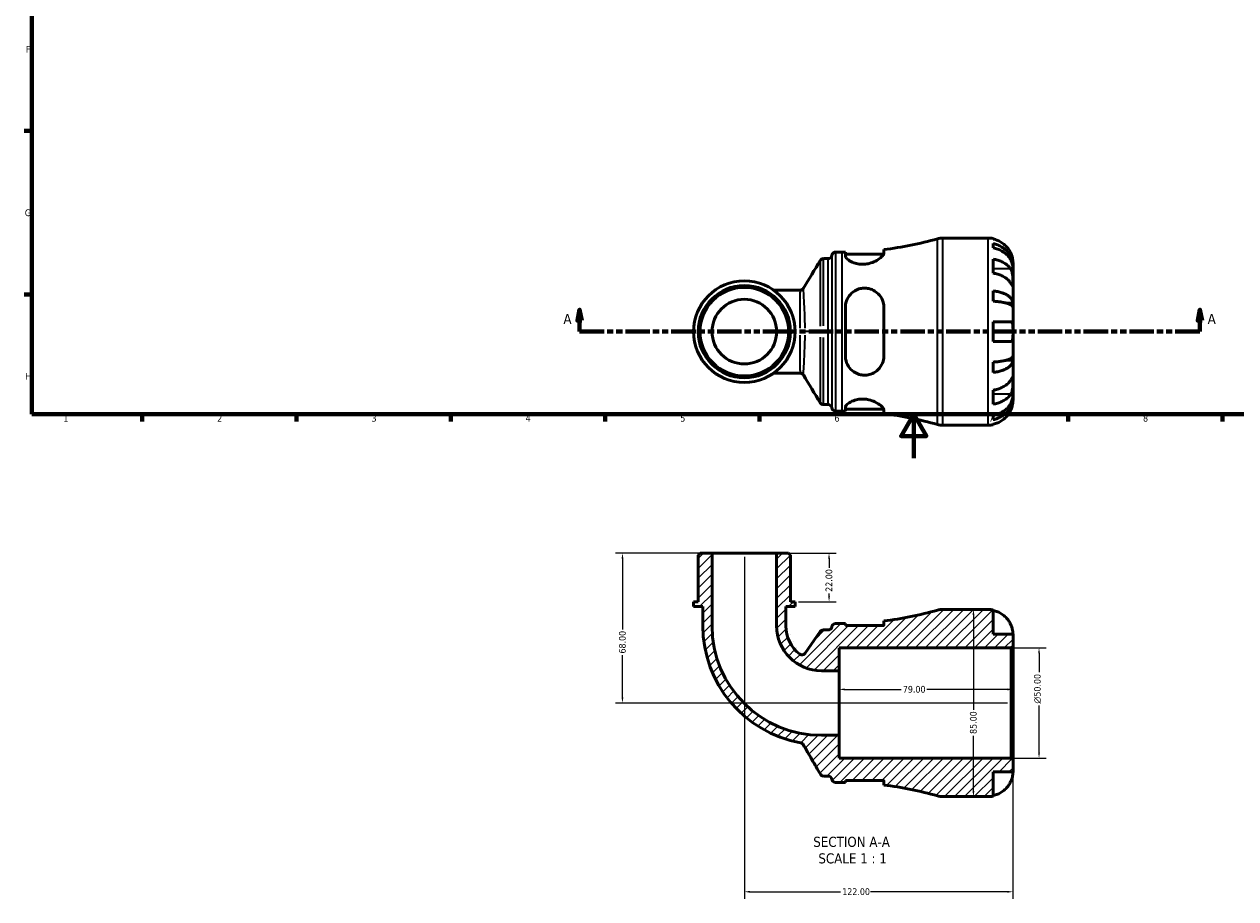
# Model space of a CAD drawing. Header units: millimetres. Extents: x 0 to 902, y -200 to 594.
# Tile 1 of 5: x 17 to 567, y -200 to 197. Entities that reach past the tile are written whole.
import ezdxf

# ---------------------------------------------------------------- set-up
doc = ezdxf.new("R2010")
doc.units = ezdxf.units.MM
doc.linetypes.add('DOUBLE_DASH_CHAIN', pattern=[1.2403, 0.6614, -0.0827, 0.1654, -0.0827, 0.1654, -0.0827])
for name, color, linetype, lineweight in [('Border (ANSI)', 7, 'Continuous', 70), ('Dimension (ANSI)', 7, 'Continuous', 25), ('Hatch (ANSI)', 7, 'Continuous', 18), ('Section Line (ANSI)', 7, 'DOUBLE_DASH_CHAIN', 70), ('Symbol (ANSI)', 7, 'Continuous', 25), ('Visible (ANSI)', 7, 'Continuous', 50), ('Visible Narrow (ANSI)', 7, 'Continuous', 35)]:
    doc.layers.add(name, color=color, linetype=linetype, lineweight=lineweight)
doc.styles.add('Label Text (ANSI)', font='tahoma.ttf')
doc.styles.add('Note Text (ANSI)', font='tahoma.ttf')
doc.dimstyles.new('Default - mm (ANSI)', dxfattribs={"dimtxt": 3.048, "dimasz": 2.5, "dimexe": 3.175, "dimexo": 1.6002, "dimgap": 0.8, "dimtad": 0, "dimtoh": 1, "dimrnd": 1e-08, "dimzin": 4, "dimdsep": 46, "dimtxsty": 'Note Text (ANSI)', "dimcen": 0.09, "dimdle": 10, "dimclrd": 256, "dimclre": 256, "dimclrt": 256, "dimadec": 1, "dimazin": 1, "dimtfac": 1, "dimtofl": 0, "dimtmove": 0, "dimatfit": 3, "dimfxl": 1, "dimtolj": 1, "dimtzin": 4, "dimlwd": -1, "dimlwe": -1, "dimarcsym": 0})

# ---------------------------------------------------------------- blocks, each defined once
blk = doc.blocks.new('Borders Default Border')
at = {"layer": 'Border (ANSI)'}
for p, q in [((20, 148.5), (16.55, 148.5)), ((20, 74.25), (16.55, 74.25)), ((70.08, 20), (70.08, 16.55)), ((140.17, 20), (140.17, 16.55)), ((210.25, 20), (210.25, 16.55)), ((280.33, 20), (280.33, 16.55)), ((350.42, 20), (350.42, 16.55)), ((490.58, 20), (490.58, 16.55)), ((560.67, 20), (560.67, 16.55))]:
    blk.add_line(p, q, dxfattribs=at)
at = {"layer": 'Border (ANSI)', "flags": 128}
for points in [[(20, 20), (20, 574), (821, 574), (821, 20), (20, 20)], [(420.5, 0), (420.5, 20), (414.73, 10), (426.27, 10), (420.5, 20)]]:
    blk.add_lwpolyline(points, dxfattribs=at)
at = {"layer": 'Border (ANSI)', "color": 230, "true_color": 0xff0080, "char_height": 3.05, "attachment_point": 7, "style": 'Note Text (ANSI)'}
for s, insert in [('F', (17.29, 184.1)), ('G', (16.81, 109.79)), ('H', (16.97, 35.6)), ('1', (34.35, 16.55)), ('2', (104.2, 16.55)), ('3', (174.26, 16.49)), ('4', (244.23, 16.55)), ('5', (314.48, 16.49)), ('6', (384.49, 16.49)), ('7', (454.6, 16.55)), ('8', (524.63, 16.48))]:
    blk.add_mtext(s, dxfattribs=dict(at, insert=insert))
blk = doc.blocks.new('2dTransSection0')
at = {"layer": 'Section Line (ANSI)', "linetype": 'Continuous'}
for p, q in [((268.76, 67.4), (267.76, 62.4)), ((268.76, 62.4), (268.76, 67.4)), ((269.76, 62.4), (268.76, 67.4)), ((550.48, 67.4), (549.48, 62.4)), ((550.48, 62.4), (550.48, 67.4)), ((551.48, 62.4), (550.48, 67.4)), ((267.76, 62.4), (269.76, 62.4)), ((268.76, 57.4), (268.76, 62.4)), ((549.48, 62.4), (551.48, 62.4)), ((550.48, 57.4), (550.48, 62.4)), ((268.76, 57.4), (279.97, 57.4)), ((539.27, 57.4), (550.48, 57.4))]:
    blk.add_line(p, q, dxfattribs=at)
at = {"layer": 'Section Line (ANSI)', "linetype": 'DOUBLE_DASH_CHAIN', "ltscale": 16.776981}
blk.add_line((268.76, 57.4), (550.48, 57.4), dxfattribs=at)
at = {"layer": 'Section Line (ANSI)', "linetype": 'Continuous', "flags": 128}
for points in [[(269.76, 62.4), (268.76, 67.4), (267.76, 62.4), (269.76, 62.4)], [(551.48, 62.4), (550.48, 67.4), (549.48, 62.4), (551.48, 62.4)]]:
    blk.add_lwpolyline(points, dxfattribs=at)
at = {"layer": 'Section Line (ANSI)'}
for points in [[(269.76, 62.4), (268.76, 67.4), (267.76, 62.4), (269.76, 62.4)], [(551.48, 62.4), (550.48, 67.4), (549.48, 62.4), (551.48, 62.4)]]:
    blk.add_solid(points, dxfattribs=at)
at = {"layer": 'Section Line (ANSI)', "char_height": 4.57, "attachment_point": 7, "style": 'Label Text (ANSI)'}
for insert in [(261.4, 60.9), (553.95, 60.9)]:
    blk.add_mtext('A', dxfattribs=dict(at, insert=insert))
blk = doc.blocks.new('*D7')
at = {"layer": 'Defpoints', "color": 0, "transparency": 16777216}
for p in [(464.72, -86.2), (477.39, -86.2), (464.72, -136.2)]:
    blk.add_point(p, dxfattribs=at)
at = {"layer": 'Dimension (ANSI)', "transparency": 16777216}
for p, q in [((466.32, -86.2), (480.57, -86.2)), ((477.39, -88.7), (477.39, -97.13)), ((477.39, -133.7), (477.39, -112.28)), ((466.32, -136.2), (480.57, -136.2))]:
    blk.add_line(p, q, dxfattribs=at)
for points in [[(476.98, -88.7), (477.81, -88.7), (477.39, -86.2)], [(476.98, -133.7), (477.81, -133.7), (477.39, -136.2)]]:
    blk.add_solid(points, dxfattribs=at)
at = {"layer": 'Dimension (ANSI)', "color": 230, "true_color": 0xff0080, "transparency": 16777216, "insert": (475.1, -111.48), "char_height": 3.048, "attachment_point": 1, "rotation": 90, "style": 'Note Text (ANSI)'}
blk.add_mtext('\\A1;\\fAIGDT|b0|i0;\\H3.0480;\\ln\\fTahoma|b0|i0;\\H3.0480;50.00', dxfattribs=at)
blk = doc.blocks.new('*D8')
at = {"layer": 'Defpoints', "color": 0, "transparency": 16777216}
for p in [(386.57, -105.03), (386.57, -111.2), (465.57, -111.2)]:
    blk.add_point(p, dxfattribs=at)
at = {"layer": 'Dimension (ANSI)', "transparency": 16777216}
for p, q in [((389.07, -105.03), (414.75, -105.03)), ((463.07, -105.03), (426.4, -105.03))]:
    blk.add_line(p, q, dxfattribs=at)
for points in [[(389.07, -104.61), (389.07, -105.45), (386.57, -105.03)], [(463.07, -104.61), (463.07, -105.45), (465.57, -105.03)]]:
    blk.add_solid(points, dxfattribs=at)
at = {"layer": 'Dimension (ANSI)', "color": 230, "true_color": 0xff0080, "transparency": 16777216, "insert": (415.55, -103.44), "char_height": 3.048, "attachment_point": 1, "style": 'Note Text (ANSI)'}
blk.add_mtext('\\A1;79.00', dxfattribs=at)
blk = doc.blocks.new('*D9')
at = {"layer": 'Defpoints', "color": 0, "transparency": 16777216}
for p in [(447.61, -68.7), (447.61, -153.7), (447.61, -153.7)]:
    blk.add_point(p, dxfattribs=at)
at = {"layer": 'Dimension (ANSI)', "transparency": 16777216}
for p, q in [((447.61, -71.2), (447.61, -114.35)), ((447.61, -151.2), (447.61, -126.05))]:
    blk.add_line(p, q, dxfattribs=at)
for points in [[(447.19, -71.2), (448.02, -71.2), (447.61, -68.7)], [(447.19, -151.2), (448.02, -151.2), (447.61, -153.7)]]:
    blk.add_solid(points, dxfattribs=at)
at = {"layer": 'Dimension (ANSI)', "color": 230, "true_color": 0xff0080, "transparency": 16777216, "insert": (446.01, -125.25), "char_height": 3.048, "attachment_point": 1, "rotation": 90, "style": 'Note Text (ANSI)'}
blk.add_mtext('\\A1;85.00', dxfattribs=at)
blk = doc.blocks.new('*D10')
at = {"layer": 'Defpoints', "color": 0, "transparency": 16777216}
for p in [(358.24, -43.2), (366.62, -65.2), (382.03, -65.2)]:
    blk.add_point(p, dxfattribs=at)
at = {"layer": 'Dimension (ANSI)', "transparency": 16777216}
for p, q in [((359.84, -43.2), (385.21, -43.2)), ((382.03, -45.7), (382.03, -49.89)), ((368.22, -65.2), (385.21, -65.2)), ((382.03, -62.7), (382.03, -61.52))]:
    blk.add_line(p, q, dxfattribs=at)
for points in [[(381.61, -45.7), (382.45, -45.7), (382.03, -43.2)], [(381.61, -62.7), (382.45, -62.7), (382.03, -65.2)]]:
    blk.add_solid(points, dxfattribs=at)
at = {"layer": 'Dimension (ANSI)', "color": 230, "true_color": 0xff0080, "transparency": 16777216, "insert": (380.44, -60.72), "char_height": 3.048, "attachment_point": 1, "rotation": 90, "style": 'Note Text (ANSI)'}
blk.add_mtext('\\A1;22.00', dxfattribs=at)
blk = doc.blocks.new('*D11')
at = {"layer": 'Defpoints', "color": 0, "transparency": 16777216}
for p in [(328.9, -43.2), (288.22, -111.2), (464.72, -111.2)]:
    blk.add_point(p, dxfattribs=at)
at = {"layer": 'Dimension (ANSI)', "transparency": 16777216}
for p, q in [((327.3, -43.2), (285.05, -43.2)), ((288.22, -45.7), (288.22, -77.86)), ((288.22, -108.7), (288.22, -89.54)), ((463.12, -111.2), (285.05, -111.2))]:
    blk.add_line(p, q, dxfattribs=at)
for points in [[(287.8, -45.7), (288.64, -45.7), (288.22, -43.2)], [(287.8, -108.7), (288.64, -108.7), (288.22, -111.2)]]:
    blk.add_solid(points, dxfattribs=at)
at = {"layer": 'Dimension (ANSI)', "color": 230, "true_color": 0xff0080, "transparency": 16777216, "insert": (286.63, -88.74), "char_height": 3.048, "attachment_point": 1, "rotation": 90, "style": 'Note Text (ANSI)'}
blk.add_mtext('\\A1;68.00', dxfattribs=at)
blk = doc.blocks.new('*D12')
at = {"layer": 'Defpoints', "color": 0, "transparency": 16777216}
for p in [(343.57, -43.2), (465.57, -137.05), (343.57, -196.9)]:
    blk.add_point(p, dxfattribs=at)
at = {"layer": 'Dimension (ANSI)', "transparency": 16777216}
for p, q in [((343.57, -44.8), (343.57, -200.08)), ((465.57, -138.65), (465.57, -200.08)), ((346.07, -196.9), (387.23, -196.9)), ((463.07, -196.9), (400.91, -196.9))]:
    blk.add_line(p, q, dxfattribs=at)
for points in [[(346.07, -196.48), (346.07, -197.32), (343.57, -196.9)], [(463.07, -196.48), (463.07, -197.32), (465.57, -196.9)]]:
    blk.add_solid(points, dxfattribs=at)
at = {"layer": 'Dimension (ANSI)', "color": 230, "true_color": 0xff0080, "transparency": 16777216, "insert": (388.03, -195.31), "char_height": 3.048, "attachment_point": 1, "style": 'Note Text (ANSI)'}
blk.add_mtext('\\A1;122.00', dxfattribs=at)

msp = doc.modelspace()

# ---------------------------------------------------------------- hatches: boundary and pattern name
at = {"layer": 'Hatch (ANSI)'}
h = msp.add_hatch(dxfattribs=at)
h.set_pattern_fill('ANSI31', color=256, scale=25.4, style=0)
h.set_pattern_definition([(45, (0, 0), (-2.245064, 2.245064), [])])
edge = h.paths.add_edge_path()
edge.add_ellipse((433.598, -145.204), major_axis=(-2.334, -8.173), ratio=1, start_angle=0, end_angle=15.93493)
edge.add_line((433.598, -153.704), (454.323, -153.704))
edge.add_ellipse((454.323, -142.454), major_axis=(0, -11.25), ratio=1, start_angle=0, end_angle=11.53696)
edge.add_line((456.573, -153.477), (456.573, -142.454))
edge.add_line((456.573, -142.454), (465.573, -142.454))
edge.add_line((465.573, -142.454), (465.573, -137.054))
edge.add_line((465.573, -137.054), (464.723, -136.204))
edge.add_line((464.723, -136.204), (386.573, -136.204))
edge.add_line((386.573, -136.204), (386.573, -125.872))
edge.add_line((386.573, -125.872), (378.57, -125.872))
edge.add_ellipse((378.57, -76.206), major_axis=(0, -49.666), ratio=1, start_angle=270, end_angle=360, ccw=False)
edge.add_line((328.904, -76.206), (328.904, -43.204))
edge.add_line((328.904, -43.204), (323.468, -43.204))
edge.add_line((323.468, -43.204), (322.618, -44.054))
edge.add_line((322.618, -44.054), (322.618, -65.204))
edge.add_line((322.618, -65.204), (320.522, -65.204))
edge.add_line((320.522, -65.204), (320.522, -67.404))
edge.add_line((320.522, -67.404), (324.713, -67.404))
edge.add_line((324.713, -67.404), (324.713, -76.206))
edge.add_ellipse((378.57, -76.206), major_axis=(-53.857, 0), ratio=1, start_angle=0, end_angle=79.91594)
edge.add_spline(control_points=[(369.14, -129.231), (369.275, -129.255), (369.406, -129.295), (369.656, -129.406), (369.774, -129.476), (370.057, -129.695), (370.204, -129.863), (370.315, -130.055)], knot_values=[-0.1484109, -0.1484109, -0.1484109, -0.1484109, -0.1074102, -0.1074102, -0.0664096, -0.0664096, 0, 0, 0, 0], degree=3, periodic=0)
edge.add_line((370.315, -130.055), (378.08, -143.504))
edge.add_spline(control_points=[(378.08, -143.504), (378.173, -143.666), (378.292, -143.811), (378.574, -144.057), (378.734, -144.156), (379.111, -144.311), (379.33, -144.354), (379.552, -144.354)], knot_values=[-0.1784834, -0.1784834, -0.1784834, -0.1784834, -0.1224465, -0.1224465, -0.0664096, -0.0664096, 0, 0, 0, 0], degree=3, periodic=0)
edge.add_line((379.552, -144.354), (381.637, -144.354))
edge.add_ellipse((381.637, -146.054), major_axis=(0, 1.7), ratio=1, start_angle=277.18076, end_angle=360, ccw=False)
edge.add_ellipse((385.01, -145.629), major_axis=(-1.687, -0.213), ratio=1, start_angle=0, end_angle=82.81924)
edge.add_line((385.01, -147.329), (388.05, -147.329))
edge.add_ellipse((388.05, -304.733), major_axis=(0, 157.404), ratio=1, start_angle=359.49585, end_angle=360, ccw=False)
edge.add_line((389.435, -147.335), (389.435, -146.329))
edge.add_line((389.435, -146.329), (406.935, -146.329))
edge.add_line((406.935, -146.329), (406.935, -148.466))
edge.add_ellipse((388.05, -304.733), major_axis=(18.885, 156.267), ratio=1, start_angle=350.95591, end_angle=360, ccw=False)
edge = h.paths.add_edge_path()
edge.add_ellipse((433.598, -77.204), major_axis=(0, 8.5), ratio=1, start_angle=0, end_angle=15.93493)
edge.add_ellipse((388.05, 82.325), major_axis=(43.214, -151.355), ratio=1, start_angle=350.95591, end_angle=360, ccw=False)
edge.add_line((406.935, -73.942), (406.935, -76.079))
edge.add_line((406.935, -76.079), (389.435, -76.079))
edge.add_line((389.435, -76.079), (389.435, -75.073))
edge.add_ellipse((388.05, 82.325), major_axis=(1.385, -157.398), ratio=1, start_angle=359.49585, end_angle=360, ccw=False)
edge.add_line((388.05, -75.079), (385.01, -75.079))
edge.add_ellipse((385.01, -76.779), major_axis=(0, 1.7), ratio=1, start_angle=0, end_angle=82.81924)
edge.add_ellipse((381.637, -76.354), major_axis=(1.687, -0.213), ratio=1, start_angle=277.18076, end_angle=360, ccw=False)
edge.add_line((381.637, -78.054), (379.456, -78.054))
edge.add_ellipse((379.456, -79.754), major_axis=(0, 1.7), ratio=1, start_angle=0, end_angle=55.02507)
edge.add_line((378.063, -78.779), (371.17, -88.632))
edge.add_ellipse((369.777, -87.658), major_axis=(1.393, -0.974), ratio=1, start_angle=267.4555, end_angle=360, ccw=False)
edge.add_ellipse((378.57, -76.206), major_axis=(-9.829, -12.8), ratio=1, start_angle=307.51943, end_angle=360, ccw=False)
edge.add_line((362.432, -76.206), (362.432, -67.404))
edge.add_line((362.432, -67.404), (366.623, -67.404))
edge.add_line((366.623, -67.404), (366.623, -65.204))
edge.add_line((366.623, -65.204), (364.528, -65.204))
edge.add_line((364.528, -65.204), (364.528, -44.054))
edge.add_line((364.528, -44.054), (363.678, -43.204))
edge.add_line((363.678, -43.204), (358.241, -43.204))
edge.add_line((358.241, -43.204), (358.241, -76.206))
edge.add_ellipse((378.57, -76.206), major_axis=(-20.329, 0), ratio=1, start_angle=0, end_angle=90)
edge.add_line((378.57, -96.535), (386.573, -96.535))
edge.add_line((386.573, -96.535), (386.573, -86.204))
edge.add_line((386.573, -86.204), (464.723, -86.204))
edge.add_line((464.723, -86.204), (465.573, -85.354))
edge.add_line((465.573, -85.354), (465.573, -79.954))
edge.add_line((465.573, -79.954), (456.573, -79.954))
edge.add_line((456.573, -79.954), (456.573, -68.931))
edge.add_ellipse((454.323, -79.954), major_axis=(2.25, 11.023), ratio=1, start_angle=0, end_angle=11.53696)
edge.add_line((454.323, -68.704), (433.598, -68.704))

# ---------------------------------------------------------------- linework, layer by layer
at = {"layer": 'Visible (ANSI)'}
for p, q in [((433.598, 99.901), (454.323, 99.901)), ((456.573, 99.674), (456.573, 99.433)), ((389.435, 93.532), (389.435, 91.817)), ((406.935, 93.002), (406.935, 94.663)), ((456.573, 97.358), (456.573, 95.413)), ((379.528, 90.551), (381.637, 90.551)), ((385.01, 93.526), (388.05, 93.526)), ((389.435, 92.526), (406.823, 92.526)), ((456.573, 90.304), (456.573, 83.94)), ((465.573, 86.64), (465.573, 88.651)), ((465.573, 86.64), (465.538, 86.64)), ((465.573, 85.875), (465.573, 86.64)), ((465.573, 79.498), (465.573, 85.875)), ((465.573, 70.278), (465.573, 79.498)), ((368.934, 76.26), (356.826, 76.26)), ((456.573, 75.896), (456.573, 71.202)), ((389.435, 68.401), (389.435, 46.401)), ((406.935, 46.401), (406.935, 68.401)), ((465.573, 70.278), (462.844, 70.278)), ((465.573, 68.43), (465.573, 70.278)), ((465.573, 57.401), (465.573, 68.43)), ((456.573, 61.901), (456.573, 52.901)), ((465.573, 46.372), (465.573, 57.401)), ((465.573, 44.524), (462.844, 44.524)), ((465.573, 44.524), (465.573, 46.372)), ((465.573, 35.304), (465.573, 44.524)), ((356.826, 38.541), (368.934, 38.541)), ((456.573, 43.6), (456.573, 38.906)), ((465.573, 28.927), (465.573, 35.304)), ((456.573, 30.861), (456.573, 24.498)), ((465.573, 28.162), (465.538, 28.162)), ((465.573, 28.162), (465.573, 28.927)), ((465.573, 26.151), (465.573, 28.162)), ((379.528, 24.251), (381.637, 24.251)), ((389.435, 22.985), (389.435, 21.27)), ((389.435, 22.276), (406.823, 22.276)), ((385.01, 21.276), (388.05, 21.276)), ((406.935, 20.139), (406.935, 21.8)), ((456.573, 19.389), (456.573, 17.444)), ((433.598, 14.901), (454.323, 14.901)), ((456.573, 15.368), (456.573, 15.128)), ((323.468, -43.204), (322.618, -44.054)), ((328.904, -43.204), (323.468, -43.204)), ((328.904, -76.206), (328.904, -43.204)), ((358.241, -43.204), (328.904, -43.204)), ((363.678, -43.204), (358.241, -43.204)), ((358.241, -43.204), (358.241, -76.206)), ((364.528, -44.054), (363.678, -43.204)), ((322.618, -44.054), (322.618, -65.204)), ((364.528, -65.204), (364.528, -44.054)), ((322.618, -65.204), (320.522, -65.204)), ((320.522, -65.204), (320.522, -67.404)), ((366.623, -65.204), (364.528, -65.204)), ((366.623, -67.404), (366.623, -65.204)), ((320.522, -67.404), (324.713, -67.404)), ((324.713, -67.404), (324.713, -76.206)), ((362.432, -76.206), (362.432, -67.404)), ((362.432, -67.404), (366.623, -67.404)), ((454.323, -68.704), (433.598, -68.704)), ((456.573, -79.954), (456.573, -68.931)), ((388.05, -75.079), (385.01, -75.079)), ((389.435, -76.079), (389.435, -75.073)), ((406.935, -76.079), (389.435, -76.079)), ((406.935, -73.942), (406.935, -76.079)), ((378.063, -78.779), (371.17, -88.632)), ((381.637, -78.054), (379.456, -78.054)), ((465.573, -79.954), (456.573, -79.954)), ((465.573, -85.354), (465.573, -79.954)), ((386.573, -96.535), (386.573, -86.204)), ((386.573, -86.204), (464.723, -86.204)), ((464.723, -86.204), (465.573, -85.354)), ((464.723, -86.204), (464.723, -136.204)), ((465.573, -137.054), (465.573, -85.354)), ((378.57, -96.535), (386.573, -96.535)), ((386.573, -125.872), (386.573, -96.535)), ((386.573, -125.872), (378.57, -125.872)), ((386.573, -136.204), (386.573, -125.872)), ((464.723, -136.204), (386.573, -136.204)), ((465.573, -137.054), (464.723, -136.204)), ((465.573, -142.454), (465.573, -137.054)), ((456.573, -153.477), (456.573, -142.454)), ((456.573, -142.454), (465.573, -142.454)), ((379.552, -144.354), (381.637, -144.354)), ((385.01, -147.329), (388.05, -147.329)), ((389.435, -147.335), (389.435, -146.329)), ((389.435, -146.329), (406.935, -146.329)), ((406.935, -146.329), (406.935, -148.466)), ((433.598, -153.704), (454.323, -153.704))]:
    msp.add_line(p, q, dxfattribs=at)
for radius in [23.05, 20.955, 20.105, 14.668]:
    msp.add_circle((343.573, 57.401), radius, dxfattribs=at)
for centre, radius, start, end in [((388.05, 250.93), 157.404, 276.89084, 285.93493), ((433.598, 91.401), 8.5, 90, 105.93493), ((454.323, 88.651), 11.25, 78.46304, 90), ((388.05, 250.93), 157.404, 270, 270.50415), ((381.637, 92.251), 1.7, 270, 352.81924), ((385.01, 91.826), 1.7, 90, 172.81924), ((381.637, 22.551), 1.7, 7.18076, 90), ((385.01, 22.976), 1.7, 187.18076, 270), ((388.05, -136.128), 157.404, 89.49585, 90), ((388.05, -136.128), 157.404, 74.06507, 83.10916), ((433.598, 23.401), 8.5, 254.06507, 270), ((454.323, 26.151), 11.25, 270, 281.53696), ((388.05, 82.325), 157.404, 276.89084, 285.93493), ((433.598, -77.204), 8.5, 90, 105.93493), ((454.323, -79.954), 11.25, 78.46304, 90), ((378.57, -76.206), 53.857, 180, 259.91594), ((378.57, -76.206), 49.666, 180, 270), ((378.57, -76.206), 20.329, 180, 270), ((378.57, -76.206), 16.138, 180, 232.48057), ((381.637, -76.354), 1.7, 270, 352.81924), ((385.01, -76.779), 1.7, 90, 172.81924), ((388.05, 82.325), 157.404, 270, 270.50415), ((379.456, -79.754), 1.7, 90, 145.02507), ((369.777, -87.658), 1.7, 232.48057, 325.02507), ((381.637, -146.054), 1.7, 7.18076, 90), ((385.01, -145.629), 1.7, 187.18076, 270), ((388.05, -304.733), 157.404, 89.49585, 90), ((388.05, -304.733), 157.404, 74.06507, 83.10916), ((433.598, -145.204), 8.5, 254.06507, 270), ((454.323, -142.454), 11.25, 270, 281.53696)]:
    msp.add_arc(centre, radius, start, end, dxfattribs=at)
for points, knots in [([(464.506, 93.151), (464.273, 93.651), (463.99, 94.159), (463.247, 95.276), (462.758, 95.864), (461.775, 96.851), (461.191, 97.34), (459.933, 98.184), (459.259, 98.539), (457.995, 99.064), (457.293, 99.286), (456.573, 99.433)], [5.50227189, 5.50227189, 5.50227189, 5.50227189, 5.66172607, 5.66172607, 5.87111315, 5.87111315, 6.07951382, 6.07951382, 6.28791448, 6.28791448, 6.49007585, 6.49007585, 6.49007585, 6.49007585]), ([(456.573, 97.358), (457.294, 97.215), (457.999, 96.999), (459.264, 96.491), (459.938, 96.148), (461.196, 95.333), (461.781, 94.86), (462.763, 93.907), (463.251, 93.338), (464.094, 92.115), (464.447, 91.46), (464.98, 90.212), (465.208, 89.503), (465.504, 88.056), (465.573, 87.317), (465.573, 86.64)], [0.2134337, 0.2134337, 0.2134337, 0.2134337, 0.41601, 0.41601, 0.6243485, 0.6243485, 0.832687, 0.832687, 1.0415719, 1.0415719, 1.2504568, 1.2504568, 1.4601279, 1.4601279, 1.6697991, 1.6697991, 1.6697991, 1.6697991]), ([(465.573, 85.875), (465.573, 86.477), (465.504, 87.135), (465.208, 88.423), (464.98, 89.053), (464.447, 90.164), (464.094, 90.747), (463.251, 91.836), (462.763, 92.342), (461.781, 93.19), (461.196, 93.611), (459.938, 94.337), (459.264, 94.642), (457.999, 95.094), (457.294, 95.286), (456.573, 95.413)], [5.0161165, 5.0161165, 5.0161165, 5.0161165, 5.2257877, 5.2257877, 5.4354588, 5.4354588, 5.6443437, 5.6443437, 5.8532286, 5.8532286, 6.0615671, 6.0615671, 6.2699056, 6.2699056, 6.472482, 6.472482, 6.472482, 6.472482]), ([(379.528, 90.551), (379.346, 90.551), (379.166, 90.52), (378.848, 90.418), (378.711, 90.348), (378.491, 90.205), (378.406, 90.132), (378.27, 89.998), (378.218, 89.937), (378.135, 89.828), (378.103, 89.78), (378.076, 89.735), (378.075, 89.734), (378.074, 89.732)], [6.2831902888, 6.2831902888, 6.2831902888, 6.2831902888, 6.2835555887, 6.2835555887, 6.2839326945, 6.2839326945, 6.2843098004, 6.2843098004, 6.2846869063, 6.2846869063, 6.2850640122, 6.2850640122, 6.2850758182, 6.2850758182, 6.2850758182, 6.2850758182]), ([(406.935, 93.002), (406.935, 92.832), (406.883, 92.643), (406.559, 91.985), (406.1, 91.459), (404.829, 90.405), (404.029, 89.877), (402.26, 88.999), (401.321, 88.637), (399.553, 88.196), (398.773, 88.072), (397.227, 87.979), (396.482, 88.004), (394.865, 88.205), (394.032, 88.413), (392.298, 89.029), (391.472, 89.477), (390.191, 90.409), (389.748, 90.895), (389.474, 91.502), (389.435, 91.664), (389.435, 91.817)], [-3.1136676, -3.1136676, -3.1136676, -3.1136676, -2.9396666, -2.9396666, -2.5546266, -2.5546266, -2.1850693, -2.1850693, -1.8598019, -1.8598019, -1.62051, -1.62051, -1.393016, -1.393016, -1.1100651, -1.1100651, -0.7359404, -0.7359404, -0.3490752, -0.3490752, -0.1980274, -0.1980274, -0.1980274, -0.1980274]), ([(456.573, 90.304), (457.293, 90.2), (457.995, 90.043), (459.259, 89.672), (459.933, 89.421), (461.191, 88.824), (461.775, 88.478), (462.758, 87.781), (463.247, 87.364), (463.99, 86.575), (464.273, 86.216), (464.506, 85.862)], [0.21343841, 0.21343841, 0.21343841, 0.21343841, 0.41559978, 0.41559978, 0.62400044, 0.62400044, 0.8324011, 0.8324011, 1.04178819, 1.04178819, 1.20124236, 1.20124236, 1.20124236, 1.20124236]), ([(465.573, 88.651), (465.573, 88.651), (465.573, 88.705), (465.569, 88.927), (465.564, 89.106), (465.522, 89.65), (465.475, 90.049), (465.321, 90.816), (465.242, 91.142), (465.064, 91.741), (464.976, 92.006), (464.77, 92.553), (464.653, 92.832), (464.519, 93.122), (464.512, 93.137), (464.506, 93.151)], [-3.12621297, -3.12621297, -3.12621297, -3.12621297, -3.00592131, -3.00592131, -2.87295675, -2.87295675, -2.69789372, -2.69789372, -2.58338701, -2.58338701, -2.49547573, -2.49547573, -2.40310236, -2.40310236, -2.39831682, -2.39831682, -2.39831682, -2.39831682]), ([(464.506, 79.498), (464.273, 79.852), (463.99, 80.211), (463.247, 81), (462.758, 81.417), (461.775, 82.114), (461.191, 82.46), (459.933, 83.057), (459.259, 83.308), (457.995, 83.679), (457.293, 83.836), (456.573, 83.94)], [5.50227189, 5.50227189, 5.50227189, 5.50227189, 5.66172607, 5.66172607, 5.87111315, 5.87111315, 6.07951382, 6.07951382, 6.28791448, 6.28791448, 6.49007585, 6.49007585, 6.49007585, 6.49007585]), ([(464.506, 85.862), (464.565, 85.773), (464.621, 85.679), (464.798, 85.362), (464.907, 85.122), (465.107, 84.588), (465.194, 84.294), (465.367, 83.547), (465.436, 83.087), (465.537, 82.055), (465.557, 81.494), (465.575, 80.419), (465.573, 79.919), (465.573, 79.498)], [-0.72474413, -0.72474413, -0.72474413, -0.72474413, -0.68292689, -0.68292689, -0.58946764, -0.58946764, -0.49014387, -0.49014387, -0.34933517, -0.34933517, -0.17856496, -0.17856496, 0, 0, 0, 0]), ([(370.383, 77.073), (370.356, 77.029), (370.323, 76.98), (370.239, 76.869), (370.186, 76.807), (370.049, 76.674), (369.963, 76.601), (369.744, 76.46), (369.609, 76.392), (369.294, 76.291), (369.114, 76.26), (368.934, 76.26)], [1.537320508, 1.537320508, 1.537320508, 1.537320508, 1.540474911, 1.540474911, 1.543629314, 1.543629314, 1.546783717, 1.546783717, 1.54993812, 1.54993812, 1.553092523, 1.553092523, 1.553092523, 1.553092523]), ([(389.435, 68.401), (389.435, 68.84), (389.468, 69.277), (389.705, 70.845), (390.098, 71.927), (391.291, 73.919), (392.112, 74.817), (393.854, 76.059), (394.696, 76.481), (396.327, 76.984), (397.074, 77.113), (398.616, 77.175), (399.389, 77.102), (401.134, 76.703), (402.06, 76.307), (403.947, 75.106), (404.84, 74.215), (406.142, 72.218), (406.583, 71.129), (406.887, 69.453), (406.935, 68.929), (406.935, 68.401)], [-3.0803238, -3.0803238, -3.0803238, -3.0803238, -2.9414548, -2.9414548, -2.5759594, -2.5759594, -2.1920208, -2.1920208, -1.9027028, -1.9027028, -1.6738983, -1.6738983, -1.4376404, -1.4376404, -1.1211587, -1.1211587, -0.7129091, -0.7129091, -0.3342881, -0.3342881, -0.1674409, -0.1674409, -0.1674409, -0.1674409]), ([(465.573, 79.498), (465.573, 79.257), (465.573, 79.044), (465.571, 78.67), (465.568, 78.516), (465.547, 78.25), (465.523, 78.176), (465.423, 78.184), (465.35, 78.26), (465.171, 78.499), (465.083, 78.627), (464.88, 78.93), (464.767, 79.101), (464.598, 79.358), (464.553, 79.427), (464.506, 79.498)], [0, 0, 0, 0, 0.10230486, 0.10230486, 0.2116531, 0.2116531, 0.35868741, 0.35868741, 0.49861539, 0.49861539, 0.59613895, 0.59613895, 0.69034298, 0.69034298, 0.72355027, 0.72355027, 0.72355027, 0.72355027]), ([(456.573, 75.896), (457.294, 75.821), (457.999, 75.708), (459.264, 75.442), (459.938, 75.262), (461.196, 74.834), (461.781, 74.587), (462.763, 74.087), (463.251, 73.789), (464.094, 73.148), (464.447, 72.804), (464.98, 72.15), (465.208, 71.779), (465.504, 71.02), (465.573, 70.632), (465.573, 70.278)], [0.2134337, 0.2134337, 0.2134337, 0.2134337, 0.41601, 0.41601, 0.6243485, 0.6243485, 0.832687, 0.832687, 1.0415719, 1.0415719, 1.2504568, 1.2504568, 1.4601279, 1.4601279, 1.6697991, 1.6697991, 1.6697991, 1.6697991]), ([(465.573, 68.43), (465.573, 68.605), (465.504, 68.796), (465.208, 69.17), (464.98, 69.354), (464.447, 69.676), (464.094, 69.846), (463.251, 70.162), (462.763, 70.309), (461.781, 70.556), (461.196, 70.678), (459.938, 70.889), (459.264, 70.977), (457.999, 71.109), (457.294, 71.165), (456.573, 71.202)], [5.0161165, 5.0161165, 5.0161165, 5.0161165, 5.2257877, 5.2257877, 5.4354588, 5.4354588, 5.6443437, 5.6443437, 5.8532286, 5.8532286, 6.0615671, 6.0615671, 6.2699056, 6.2699056, 6.472482, 6.472482, 6.472482, 6.472482]), ([(456.573, 61.901), (457.293, 61.901), (457.995, 61.901), (459.259, 61.901), (459.933, 61.901), (461.191, 61.901), (461.775, 61.901), (462.758, 61.901), (463.247, 61.901), (463.99, 61.901), (464.273, 61.901), (464.506, 61.901)], [0.21343841, 0.21343841, 0.21343841, 0.21343841, 0.41559978, 0.41559978, 0.62400044, 0.62400044, 0.8324011, 0.8324011, 1.04178819, 1.04178819, 1.20124236, 1.20124236, 1.20124236, 1.20124236]), ([(464.506, 61.901), (464.603, 61.901), (464.695, 61.886), (464.864, 61.826), (464.941, 61.782), (465.1, 61.644), (465.176, 61.544), (465.358, 61.193), (465.435, 60.892), (465.538, 60.123), (465.557, 59.651), (465.575, 58.585), (465.573, 57.997), (465.573, 57.401)], [-0.72877811, -0.72877811, -0.72877811, -0.72877811, -0.65864576, -0.65864576, -0.58948737, -0.58948737, -0.50282865, -0.50282865, -0.34782332, -0.34782332, -0.17870564, -0.17870564, 0, 0, 0, 0]), ([(465.573, 57.401), (465.573, 56.982), (465.573, 56.566), (465.568, 55.677), (465.561, 55.216), (465.51, 54.427), (465.469, 54.096), (465.339, 53.579), (465.258, 53.384), (465.086, 53.145), (465.011, 53.072), (464.852, 52.969), (464.769, 52.936), (464.624, 52.907), (464.566, 52.901), (464.506, 52.901)], [0, 0, 0, 0, 0.1255823, 0.1255823, 0.27758688, 0.27758688, 0.41565829, 0.41565829, 0.53558864, 0.53558864, 0.6106285, 0.6106285, 0.67830711, 0.67830711, 0.7205994, 0.7205994, 0.7205994, 0.7205994]), ([(464.506, 52.901), (464.273, 52.901), (463.99, 52.901), (463.247, 52.901), (462.758, 52.901), (461.775, 52.901), (461.191, 52.901), (459.933, 52.901), (459.259, 52.901), (457.995, 52.901), (457.293, 52.901), (456.573, 52.901)], [5.50227189, 5.50227189, 5.50227189, 5.50227189, 5.66172607, 5.66172607, 5.87111315, 5.87111315, 6.07951382, 6.07951382, 6.28791448, 6.28791448, 6.49007585, 6.49007585, 6.49007585, 6.49007585]), ([(406.935, 46.401), (406.935, 45.851), (406.883, 45.306), (406.559, 43.594), (406.1, 42.492), (404.829, 40.598), (404.029, 39.79), (402.26, 38.593), (401.321, 38.165), (399.553, 37.724), (398.773, 37.635), (397.227, 37.671), (396.482, 37.786), (394.865, 38.252), (394.032, 38.647), (392.298, 39.819), (391.472, 40.67), (390.191, 42.647), (389.748, 43.783), (389.474, 45.449), (389.435, 45.924), (389.435, 46.401)], [-3.1136676, -3.1136676, -3.1136676, -3.1136676, -2.9396666, -2.9396666, -2.5546266, -2.5546266, -2.1850693, -2.1850693, -1.8598019, -1.8598019, -1.62051, -1.62051, -1.393016, -1.393016, -1.1100651, -1.1100651, -0.7359404, -0.7359404, -0.3490752, -0.3490752, -0.1980274, -0.1980274, -0.1980274, -0.1980274]), ([(456.573, 43.6), (457.294, 43.637), (457.999, 43.693), (459.264, 43.824), (459.938, 43.913), (461.196, 44.124), (461.781, 44.246), (462.763, 44.493), (463.251, 44.64), (464.094, 44.956), (464.447, 45.126), (464.98, 45.448), (465.208, 45.632), (465.504, 46.006), (465.573, 46.197), (465.573, 46.372)], [0.2134337, 0.2134337, 0.2134337, 0.2134337, 0.41601, 0.41601, 0.6243485, 0.6243485, 0.832687, 0.832687, 1.0415719, 1.0415719, 1.2504568, 1.2504568, 1.4601279, 1.4601279, 1.6697991, 1.6697991, 1.6697991, 1.6697991]), ([(465.573, 44.524), (465.573, 44.17), (465.504, 43.782), (465.208, 43.023), (464.98, 42.652), (464.447, 41.998), (464.094, 41.654), (463.251, 41.013), (462.763, 40.715), (461.781, 40.215), (461.196, 39.967), (459.938, 39.54), (459.264, 39.36), (457.999, 39.094), (457.294, 38.981), (456.573, 38.906)], [5.0161165, 5.0161165, 5.0161165, 5.0161165, 5.2257877, 5.2257877, 5.4354588, 5.4354588, 5.6443437, 5.6443437, 5.8532286, 5.8532286, 6.0615671, 6.0615671, 6.2699056, 6.2699056, 6.472482, 6.472482, 6.472482, 6.472482]), ([(368.934, 38.541), (369.114, 38.541), (369.294, 38.511), (369.609, 38.41), (369.744, 38.342), (369.963, 38.201), (370.049, 38.128), (370.186, 37.994), (370.239, 37.933), (370.323, 37.822), (370.356, 37.773), (370.383, 37.729)], [-1.553072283, -1.553072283, -1.553072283, -1.553072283, -1.54991782, -1.54991782, -1.546763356, -1.546763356, -1.543608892, -1.543608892, -1.540454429, -1.540454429, -1.537299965, -1.537299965, -1.537299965, -1.537299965]), ([(456.573, 30.861), (457.293, 30.966), (457.995, 31.123), (459.259, 31.494), (459.933, 31.745), (461.191, 32.342), (461.775, 32.688), (462.758, 33.385), (463.247, 33.801), (463.99, 34.591), (464.273, 34.95), (464.506, 35.304)], [0.21343841, 0.21343841, 0.21343841, 0.21343841, 0.41559978, 0.41559978, 0.62400044, 0.62400044, 0.8324011, 0.8324011, 1.04178819, 1.04178819, 1.20124236, 1.20124236, 1.20124236, 1.20124236]), ([(464.506, 35.304), (464.565, 35.393), (464.621, 35.479), (464.798, 35.747), (464.907, 35.913), (465.107, 36.209), (465.194, 36.335), (465.367, 36.561), (465.436, 36.628), (465.537, 36.614), (465.557, 36.5), (465.575, 36.058), (465.573, 35.725), (465.573, 35.304)], [-0.72474413, -0.72474413, -0.72474413, -0.72474413, -0.68292689, -0.68292689, -0.58946764, -0.58946764, -0.49014387, -0.49014387, -0.34933517, -0.34933517, -0.17856496, -0.17856496, 0, 0, 0, 0]), ([(465.573, 35.304), (465.573, 35.063), (465.573, 34.795), (465.571, 34.197), (465.568, 33.865), (465.547, 33.054), (465.523, 32.568), (465.423, 31.617), (465.35, 31.162), (465.171, 30.428), (465.083, 30.142), (464.88, 29.617), (464.767, 29.378), (464.598, 29.085), (464.553, 29.011), (464.506, 28.94)], [0, 0, 0, 0, 0.10230486, 0.10230486, 0.2116531, 0.2116531, 0.35868741, 0.35868741, 0.49861539, 0.49861539, 0.59613895, 0.59613895, 0.69034298, 0.69034298, 0.72355027, 0.72355027, 0.72355027, 0.72355027]), ([(464.506, 28.94), (464.273, 28.586), (463.99, 28.227), (463.247, 27.437), (462.758, 27.021), (461.775, 26.324), (461.191, 25.978), (459.933, 25.381), (459.259, 25.13), (457.995, 24.759), (457.293, 24.602), (456.573, 24.498)], [5.50227189, 5.50227189, 5.50227189, 5.50227189, 5.66172607, 5.66172607, 5.87111315, 5.87111315, 6.07951382, 6.07951382, 6.28791448, 6.28791448, 6.49007585, 6.49007585, 6.49007585, 6.49007585]), ([(456.573, 19.389), (457.294, 19.516), (457.999, 19.708), (459.264, 20.16), (459.938, 20.465), (461.196, 21.191), (461.781, 21.612), (462.763, 22.46), (463.251, 22.966), (464.094, 24.054), (464.447, 24.637), (464.98, 25.749), (465.208, 26.379), (465.504, 27.667), (465.573, 28.325), (465.573, 28.927)], [0.2134337, 0.2134337, 0.2134337, 0.2134337, 0.41601, 0.41601, 0.6243485, 0.6243485, 0.832687, 0.832687, 1.0415719, 1.0415719, 1.2504568, 1.2504568, 1.4601279, 1.4601279, 1.6697991, 1.6697991, 1.6697991, 1.6697991]), ([(465.573, 28.162), (465.573, 27.485), (465.504, 26.746), (465.208, 25.299), (464.98, 24.59), (464.447, 23.342), (464.094, 22.687), (463.251, 21.463), (462.763, 20.895), (461.781, 19.942), (461.196, 19.469), (459.938, 18.654), (459.264, 18.311), (457.999, 17.803), (457.294, 17.587), (456.573, 17.444)], [5.0161165, 5.0161165, 5.0161165, 5.0161165, 5.2257877, 5.2257877, 5.4354588, 5.4354588, 5.6443437, 5.6443437, 5.8532286, 5.8532286, 6.0615671, 6.0615671, 6.2699056, 6.2699056, 6.472482, 6.472482, 6.472482, 6.472482]), ([(378.074, 25.07), (378.1, 25.027), (378.132, 24.979), (378.214, 24.87), (378.264, 24.809), (378.399, 24.677), (378.482, 24.604), (378.699, 24.461), (378.834, 24.39), (379.155, 24.284), (379.34, 24.251), (379.528, 24.251)], [3.1397253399, 3.1397253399, 3.1397253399, 3.1397253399, 3.1401024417, 3.1401024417, 3.1404795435, 3.1404795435, 3.1408566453, 3.1408566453, 3.1412337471, 3.1412337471, 3.1416108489, 3.1416108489, 3.1416108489, 3.1416108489]), ([(389.435, 22.985), (389.435, 23.125), (389.468, 23.274), (389.705, 23.84), (390.098, 24.295), (391.291, 25.217), (392.112, 25.685), (393.854, 26.339), (394.696, 26.563), (396.327, 26.787), (397.074, 26.822), (398.616, 26.748), (399.389, 26.635), (401.134, 26.224), (402.06, 25.883), (403.947, 24.985), (404.84, 24.397), (406.142, 23.298), (406.583, 22.783), (406.887, 22.144), (406.935, 21.963), (406.935, 21.8)], [-3.0803238, -3.0803238, -3.0803238, -3.0803238, -2.9414548, -2.9414548, -2.5759594, -2.5759594, -2.1920208, -2.1920208, -1.9027028, -1.9027028, -1.6738983, -1.6738983, -1.4376404, -1.4376404, -1.1211587, -1.1211587, -0.7129091, -0.7129091, -0.3342881, -0.3342881, -0.1674409, -0.1674409, -0.1674409, -0.1674409]), ([(464.506, 21.651), (464.578, 21.806), (464.647, 21.962), (464.823, 22.383), (464.922, 22.646), (465.108, 23.198), (465.192, 23.482), (465.366, 24.169), (465.436, 24.548), (465.537, 25.272), (465.557, 25.586), (465.575, 26.033), (465.573, 26.151), (465.573, 26.151)], [-0.71968867, -0.71968867, -0.71968867, -0.71968867, -0.66913349, -0.66913349, -0.58448293, -0.58448293, -0.49008499, -0.49008499, -0.34765985, -0.34765985, -0.17827673, -0.17827673, 0, 0, 0, 0]), ([(456.573, 15.368), (457.293, 15.516), (457.995, 15.738), (459.259, 16.263), (459.933, 16.618), (461.191, 17.462), (461.775, 17.951), (462.758, 18.937), (463.247, 19.526), (463.99, 20.642), (464.273, 21.151), (464.506, 21.651)], [0.21343841, 0.21343841, 0.21343841, 0.21343841, 0.41559978, 0.41559978, 0.62400044, 0.62400044, 0.8324011, 0.8324011, 1.04178819, 1.04178819, 1.20124236, 1.20124236, 1.20124236, 1.20124236]), ([(456.573, -69.171), (457.293, -69.319), (457.995, -69.541), (459.259, -70.066), (459.933, -70.421), (461.191, -71.265), (461.775, -71.754), (462.758, -72.74), (463.247, -73.329), (463.99, -74.445), (464.273, -74.954), (464.506, -75.454)], [0.21343841, 0.21343841, 0.21343841, 0.21343841, 0.41559978, 0.41559978, 0.62400044, 0.62400044, 0.8324011, 0.8324011, 1.04178819, 1.04178819, 1.20124236, 1.20124236, 1.20124236, 1.20124236]), ([(464.506, -75.454), (464.603, -75.663), (464.695, -75.874), (464.864, -76.297), (464.941, -76.506), (465.1, -76.976), (465.176, -77.233), (465.358, -77.928), (465.435, -78.339), (465.538, -79.08), (465.557, -79.391), (465.575, -79.836), (465.573, -79.954), (465.573, -79.954)], [-0.72877811, -0.72877811, -0.72877811, -0.72877811, -0.65864576, -0.65864576, -0.58948737, -0.58948737, -0.50282865, -0.50282865, -0.34782332, -0.34782332, -0.17870564, -0.17870564, 0, 0, 0, 0]), ([(369.14, -129.231), (369.275, -129.255), (369.406, -129.295), (369.656, -129.406), (369.774, -129.476), (370.057, -129.695), (370.204, -129.863), (370.315, -130.055)], [-0.14841091, -0.14841091, -0.14841091, -0.14841091, -0.10741024, -0.10741024, -0.06640956, -0.06640956, 0, 0, 0, 0]), ([(370.315, -130.055), (371.624, -132.323), (372.934, -134.591), (375.522, -139.074), (376.801, -141.289), (378.08, -143.504)], [-1.6510772, -1.6510772, -1.6510772, -1.6510772, -0.8654741, -0.8654741, -0.0981495, -0.0981495, -0.0981495, -0.0981495]), ([(465.573, -142.454), (465.573, -142.454), (465.573, -142.507), (465.569, -142.73), (465.564, -142.909), (465.522, -143.453), (465.475, -143.852), (465.321, -144.619), (465.242, -144.945), (465.064, -145.544), (464.976, -145.809), (464.77, -146.356), (464.653, -146.635), (464.519, -146.925), (464.512, -146.94), (464.506, -146.954)], [-3.12621297, -3.12621297, -3.12621297, -3.12621297, -3.00592131, -3.00592131, -2.87295675, -2.87295675, -2.69789372, -2.69789372, -2.58338701, -2.58338701, -2.49547573, -2.49547573, -2.40310236, -2.40310236, -2.39831682, -2.39831682, -2.39831682, -2.39831682]), ([(378.08, -143.504), (378.173, -143.666), (378.292, -143.811), (378.574, -144.057), (378.734, -144.156), (379.111, -144.311), (379.33, -144.354), (379.552, -144.354)], [-0.17848341, -0.17848341, -0.17848341, -0.17848341, -0.12244649, -0.12244649, -0.06640956, -0.06640956, 0, 0, 0, 0]), ([(464.506, -146.954), (464.273, -147.454), (463.99, -147.962), (463.247, -149.079), (462.758, -149.667), (461.775, -150.654), (461.191, -151.143), (459.933, -151.987), (459.259, -152.341), (457.995, -152.867), (457.293, -153.089), (456.573, -153.236)], [5.50227189, 5.50227189, 5.50227189, 5.50227189, 5.66172607, 5.66172607, 5.87111315, 5.87111315, 6.07951382, 6.07951382, 6.28791448, 6.28791448, 6.49007585, 6.49007585, 6.49007585, 6.49007585])]:
    msp.add_open_spline(points, degree=3, knots=knots, dxfattribs=at)
for points in [[(370.383, 77.073), (372.952, 81.288), (375.513, 85.51), (378.074, 89.732)], [(378.074, 25.07), (375.513, 29.292), (372.952, 33.514), (370.383, 37.729)], [(406.823, -76.079), (406.897, -75.907), (406.935, -75.748), (406.935, -75.603)], [(406.935, -146.805), (406.935, -146.66), (406.897, -146.5), (406.823, -146.329)]]:
    msp.add_open_spline(points, degree=3, dxfattribs=at)
at = {"layer": 'Visible Narrow (ANSI)'}
for p, q in [((431.265, 15.747), (431.265, 99.055)), ((433.598, 99.378), (433.598, 15.424)), ((454.323, 15.424), (454.323, 99.378)), ((381.637, 24.659), (381.637, 90.143)), ((383.324, 91.612), (383.324, 23.19)), ((385.01, 93.081), (385.01, 21.721)), ((388.05, 21.721), (388.05, 93.081)), ((464.109, 85.862), (456.969, 85.862)), ((371.087, 57.401), (368.854, 57.401)), ((377.718, 57.401), (371.515, 57.401)), ((378.111, 57.401), (379.374, 57.401)), ((464.109, 28.94), (456.969, 28.94))]:
    msp.add_line(p, q, dxfattribs=at)
for points, knots in [([(378.073, 89.63), (378.072, 89.363), (378.072, 88.573), (378.069, 85.322), (378.067, 82.199), (378.065, 74.565), (378.064, 70.16), (378.063, 63.661), (378.063, 61.808), (378.063, 59.942)], [6.3635211, 6.3635211, 6.3635211, 6.3635211, 6.6762954, 6.6762954, 7.1544122, 7.1544122, 7.6024102, 7.6024102, 7.7755363, 7.7755363, 7.7755363, 7.7755363]), ([(379.456, 60.002), (379.457, 61.908), (379.458, 63.801), (379.465, 70.448), (379.474, 74.958), (379.493, 82.788), (379.503, 85.999), (379.516, 89.354), (379.521, 90.172), (379.525, 90.447)], [-7.7754421, -7.7754421, -7.7754421, -7.7754421, -7.6024102, -7.6024102, -7.1544122, -7.1544122, -6.6762954, -6.6762954, -6.3617299, -6.3617299, -6.3617299, -6.3617299]), ([(371.162, 59.009), (371.159, 59.297), (371.155, 59.585), (371.128, 61.334), (371.085, 62.767), (370.952, 66.297), (370.851, 68.288), (370.663, 72.037), (370.581, 73.7), (370.462, 76.119), (370.424, 76.855), (370.397, 77.033)], [-3.061379, -3.061379, -3.061379, -3.061379, -3.0180749, -3.0180749, -2.7972514, -2.7972514, -2.4462358, -2.4462358, -2.0352974, -2.0352974, -1.6175341, -1.6175341, -1.6175341, -1.6175341]), ([(368.913, 76.203), (368.877, 76.007), (368.838, 75.317), (368.769, 73.053), (368.74, 71.464), (368.717, 67.871), (368.719, 65.958), (368.73, 62.563), (368.736, 61.185), (368.74, 59.498), (368.74, 59.216), (368.741, 58.933)], [1.6325175, 1.6325175, 1.6325175, 1.6325175, 2.0352974, 2.0352974, 2.4462358, 2.4462358, 2.7972514, 2.7972514, 3.0180749, 3.0180749, 3.0621676, 3.0621676, 3.0621676, 3.0621676]), ([(368.74, 55.869), (368.739, 54.96), (368.736, 54.058), (368.727, 51.195), (368.719, 49.315), (368.721, 46.074), (368.729, 44.678), (368.768, 41.703), (368.805, 40.348), (368.867, 39.029), (368.891, 38.721), (368.913, 38.6)], [-3.0621666, -3.0621666, -3.0621666, -3.0621666, -2.9203164, -2.9203164, -2.6019338, -2.6019338, -2.3106453, -2.3106453, -1.8816526, -1.8816526, -1.6324983, -1.6324983, -1.6324983, -1.6324983]), ([(370.397, 37.77), (370.414, 37.883), (370.435, 38.216), (370.511, 39.634), (370.577, 41.055), (370.732, 44.164), (370.807, 45.62), (370.968, 48.996), (371.054, 50.95), (371.134, 53.921), (371.152, 54.854), (371.162, 55.793)], [1.6175146, 1.6175146, 1.6175146, 1.6175146, 1.8816526, 1.8816526, 2.3106453, 2.3106453, 2.6019338, 2.6019338, 2.9203164, 2.9203164, 3.061378, 3.061378, 3.061378, 3.061378]), ([(378.063, 54.86), (378.063, 52.275), (378.063, 49.715), (378.064, 43.049), (378.065, 39.139), (378.068, 32.514), (378.069, 29.814), (378.071, 26.416), (378.072, 25.468), (378.073, 25.171)], [1.6492428, 1.6492428, 1.6492428, 1.6492428, 1.8891241, 1.8891241, 2.2990602, 2.2990602, 2.7132429, 2.7132429, 3.0612789, 3.0612789, 3.0612789, 3.0612789]), ([(379.525, 24.354), (379.52, 24.66), (379.515, 25.641), (379.502, 29.147), (379.493, 31.922), (379.477, 38.718), (379.468, 42.724), (379.459, 49.542), (379.457, 52.159), (379.456, 54.8)], [-3.0630701, -3.0630701, -3.0630701, -3.0630701, -2.7132429, -2.7132429, -2.2990602, -2.2990602, -1.8891241, -1.8891241, -1.6493371, -1.6493371, -1.6493371, -1.6493371])]:
    msp.add_open_spline(points, degree=3, knots=knots, dxfattribs=at)

# ---------------------------------------------------------------- block references
msp.add_blockref('Borders Default Border', (0, 0))
at = {"layer": 'Section Line (ANSI)'}
msp.add_blockref('2dTransSection0', (0, 0), dxfattribs=at)

# ---------------------------------------------------------------- texts
at = {"layer": 'Symbol (ANSI)', "char_height": 4.572, "attachment_point": 7, "style": 'Label Text (ANSI)'}
for s, insert in [('SECTION A-A', (374.86, -176.596)), ('SCALE 1 : 1', (377.179, -184.109))]:
    msp.add_mtext(s, dxfattribs=dict(at, insert=insert))

# ---------------------------------------------------------------- dimensions: what is measured, and where the dimension line sits
at = {"layer": 'Dimension (ANSI)'}
for base, p1, p2, angle, override, picture, middle in [((288.221, -111.204), (328.904, -43.204), (464.723, -111.204), 90, {"dimtoh": 0, "dimdec": 2, "dimtp": 0, "dimtm": 0, "dimtdec": 2, "dimatfit": 1}, '*D11', (288.221, -83.704)), ((343.573, -196.901), (465.573, -137.054), (343.573, -43.204), 180, {"dimtoh": 0, "dimdec": 2, "dimtp": 0, "dimtm": 0, "dimtdec": 2, "dimatfit": 1}, '*D12', (394.073, -196.901)), ((382.031, -65.204), (358.241, -43.204), (366.623, -65.204), 90, {"dimtoh": 0, "dimdec": 2, "dimtp": 0, "dimtm": 0, "dimtdec": 2, "dimatfit": 1}, '*D10', (382.031, -55.704)), ((447.606, -153.704), (447.606, -68.704), (447.606, -153.704), 90, {"dimtoh": 0, "dimdec": 2, "dimse1": 1, "dimse2": 1, "dimtp": 0, "dimtm": 0, "dimtdec": 2, "dimatfit": 1}, '*D9', (447.606, -120.204)), ((386.573, -105.031), (465.573, -111.204), (386.573, -111.204), 180, {"dimtoh": 0, "dimdec": 2, "dimse1": 1, "dimse2": 1, "dimtp": 0, "dimtm": 0, "dimtdec": 2, "dimatfit": 1}, '*D8', (420.573, -105.031))]:
    dim = msp.add_linear_dim(base=base, p1=p1, p2=p2, angle=angle, dimstyle='Default - mm (ANSI)', override=override, dxfattribs=at)
    dim.commit()
    dim.dimension.update_dxf_attribs({"geometry": picture, "text_midpoint": middle, "dimtype": 160})
dim = msp.add_linear_dim(base=(477.393, -86.204), p1=(464.723, -136.204), p2=(464.723, -86.204), angle=90, text='\\fAIGDT|b0|i0;\\H3.0480;\\ln\\fTahoma|b0|i0;\\H3.0480;<>', dimstyle='Default - mm (ANSI)', override={"dimtoh": 0, "dimdec": 2, "dimtp": 0, "dimtm": 0, "dimtdec": 2, "dimatfit": 1}, dxfattribs=at)
dim.commit()
dim.dimension.update_dxf_attribs({"geometry": '*D7', "text_midpoint": (477.393, -104.704), "dimtype": 160})

doc.saveas('drawing.dxf')
